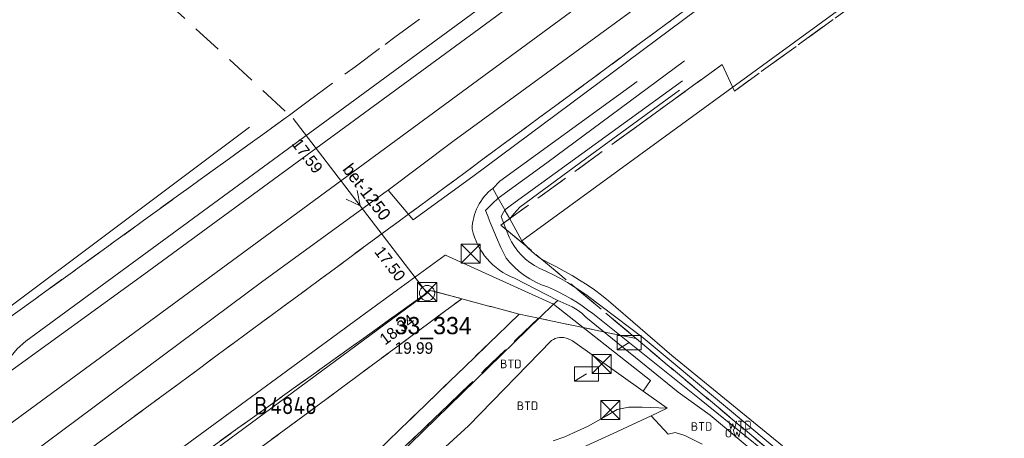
# Model space of a CAD drawing. Header units: metres. Extents: x 207644 to 210135, y 370459 to 373417.
# Tile 254 of 256: x 208198 to 208301, y 372875 to 372918. Entities that reach past the tile are written whole.
import ezdxf
from ezdxf.enums import TextEntityAlignment as Align

# ---------------------------------------------------------------- set-up
doc = ezdxf.new("R2010")
doc.units = ezdxf.units.M
doc.linetypes.add('HIDDEN2', pattern=[4.7625, 3.175, -1.5875])
for name, color, linetype in [('BTD', 7, 'Continuous'), ('CON_BxH1000x1000mm', 7, 'Continuous'), ('CON_BxH1250x1250mm', 7, 'Continuous'), ('DMM_BxH1250x1250mm', 7, 'Continuous'), ('INV_BxH1000x1000mm', 7, 'Continuous'), ('INV_BxH1250x1250mm', 7, 'Continuous'), ('KAD_perceelnummer', 212, 'Continuous'), ('KAD_sectie', 212, 'Continuous'), ('KAD_Vastgesteld_Perceel', 212, 'Continuous'), ('NLV_inspectieput', 7, 'Continuous'), ('NNR_inspectieput', 7, 'Continuous'), ('NOD_inspectieput', 7, 'Continuous'), ('OWT', 7, 'Continuous'), ('PIJL', 7, 'Continuous'), ('WTD', 7, 'Continuous')]:
    doc.layers.add(name, color=color, linetype=linetype)
for name, color, linetype, lineweight in [('GKL', 52, 'Continuous', 25), ('GMV', 7, 'Continuous', 25), ('LSPR', 7, 'Continuous', 25), ('Q23_kolk', 153, 'Continuous', 0), ('Q28_rioolput', 153, 'Continuous', 0)]:
    doc.layers.add(name, color=color, linetype=linetype, lineweight=lineweight)
doc.styles.add('ISO', font='isocpeur.ttf', dxfattribs={"height": 1})
doc.styles.add('ISOCP', font='ISOCP.shx', dxfattribs={"height": 1.8})

# ---------------------------------------------------------------- blocks, each defined once
blk = doc.blocks.new('ACMAP_ANN_TEMPLATE_Vastgesteld_Perceelnummer')
at = {"layer": 'KAD_perceelnummer', "style": 'ISOCP'}
blk.add_attdef('Perceelnummer', text='', height=1.8, dxfattribs=at).set_placement((0, 0), align=Align.MIDDLE)
at = {"layer": 'KAD_sectie', "style": 'ISOCP'}
blk.add_attdef('sectie', text='', height=1.8, dxfattribs=at).set_placement((-2.7, 0), align=Align.MIDDLE_RIGHT)
blk = doc.blocks.new('Q28')
at = {"linetype": 'Continuous'}
for p, q in [((-1, -1), (1, 1)), ((-1, 1), (1, -1))]:
    blk.add_line(p, q, dxfattribs=at)
blk.add_lwpolyline([(1, 1), (1, -1), (-1, -1), (-1, 1)], close=True)
blk = doc.blocks.new('Q23')
blk.add_line((-1.25, -0.75), (0, 0))
blk.add_lwpolyline([(-1.25, -0.75), (1.25, -0.75), (1.25, 0.75), (-1.25, 0.75), (-1.25, -0.75)])

msp = doc.modelspace()

# ---------------------------------------------------------------- linework, layer by layer
at = {"layer": 'CON_BxH1000x1000mm', "color": 253, "linetype": 'Continuous', "lineweight": 13}
msp.add_lwpolyline([(208176.901, 372842.504), (208240.99, 372889.77)], dxfattribs=at)
at = {"layer": 'CON_BxH1250x1250mm', "color": 253, "linetype": 'Continuous', "lineweight": 13}
msp.add_lwpolyline([(208227, 372908), (208240.99, 372889.77)], dxfattribs=at)
at = {"layer": 'GKL', "color": 253, "linetype": 'Continuous', "lineweight": 13}
msp.add_lwpolyline([(208196.627, 372881.009), (208211.402, 372891.717), (208246.938, 372917.723), (208320.726, 372972.147), (208377.326, 373013.73), (208422.847, 373047.339), (208453.657, 373069.832), (208592.784, 373171.826), (208608.311, 373183.085), (208617.186, 373189.811), (208618.08, 373190.438)], dxfattribs=at)
at = {"layer": 'GMV', "color": 253, "linetype": 'Continuous', "lineweight": 13}
for points in [[(208796.035, 373310.322), (208785.264, 373302.337), (208773.939, 373293.998), (208760.438, 373284.322), (208730.236, 373262.47), (208661.767, 373212.011), (208638.259, 373195.12), (208618.542, 373180.611), (208615.197, 373178.15), (208597.88, 373165.541), (208573.347, 373147.411), (208572.726, 373146.022), (208571.62, 373145.197), (208569.228, 373144.558), (208471.705, 373072.969), (208430.105, 373042.125), (208386.342, 373010.219), (208357.041, 372988.632), (208270.436, 372925.122), (208243.678, 372905.605), (208236.912, 372900.515)], [(208196.627, 372881.009), (208196.985, 372882.134), (208197.562, 372883.184), (208198.192, 372883.96), (208199.089, 372884.754), (208277.326, 372942.15), (208421.985, 373048.631), (208458.101, 373074.96), (208570.021, 373157.137), (208602.921, 373180.669), (208608.466, 373184.542), (208613.323, 373188.389)], [(208251.273, 372895.519), (208333.049, 372955.127)], [(208286.832, 372932.515), (208245.775, 372901.955)], [(208253.482, 372903.381), (208267.867, 372914.02)], [(208248.579, 372901.445), (208262.901, 372911.838)], [(208267.648, 372911.918), (208249.812, 372898.968)], [(208258.19, 372904.26), (208267.322, 372910.958)], [(208182.221, 372876.974), (208222.444, 372907.076)], [(208250.68, 372898.739), (208258.19, 372904.26)], [(208248.405, 372899.692), (208253.482, 372903.381)], [(208245.775, 372901.955), (208239.528, 372897.434)], [(208247.842, 372900.702), (208248.579, 372901.445)], [(208236.722, 372900.372), (208223.831, 372891.014)], [(208236.722, 372900.372), (208236.912, 372900.515)], [(208236.912, 372900.515), (208239.528, 372897.434)], [(208247.842, 372900.702), (208248.405, 372899.692)], [(208247.812, 372899.11), (208247.076, 372898.387)], [(208248.405, 372899.692), (208247.812, 372899.11)], [(208248.405, 372899.692), (208249.098, 372898.45)], [(208249.812, 372898.968), (208249.098, 372898.45)], [(208247.076, 372898.387), (208247.356, 372897.73)], [(208248.706, 372897.764), (208248.958, 372898.205)], [(208248.958, 372898.205), (208249.098, 372898.45)], [(208249.098, 372898.45), (208249.151, 372898.355)], [(208249.151, 372898.355), (208249.612, 372897.529)], [(208249.612, 372897.529), (208250.056, 372898.032)], [(208250.056, 372898.032), (208250.68, 372898.739)], [(208247.356, 372897.73), (208247.365, 372897.706)], [(208247.365, 372897.706), (208247.587, 372897.125)], [(208247.587, 372897.125), (208247.77, 372896.646)], [(208249.14, 372896.637), (208248.706, 372897.764)], [(208249.612, 372897.529), (208250.888, 372895.239)], [(208247.77, 372896.646), (208248.216, 372895.575)], [(208249.556, 372895.614), (208249.14, 372896.637)], [(208248.216, 372895.575), (208248.692, 372894.517)], [(208249.813, 372895.107), (208249.556, 372895.614)], [(208250.114, 372894.619), (208249.813, 372895.107)], [(208250.888, 372895.239), (208251.273, 372895.519)], [(208250.951, 372895.127), (208250.888, 372895.239)], [(208251.232, 372894.792), (208250.951, 372895.127)], [(208251.532, 372894.471), (208251.232, 372894.792)], [(208237.892, 372890.096), (208242.869, 372893.741)], [(208242.869, 372893.741), (208242.908, 372893.722)], [(208242.908, 372893.722), (208254.197, 372888.634)], [(208248.692, 372894.517), (208249.199, 372893.475)], [(208250.459, 372894.154), (208250.114, 372894.619)], [(208250.843, 372893.719), (208250.459, 372894.154)], [(208251.264, 372893.318), (208250.843, 372893.719)], [(208251.849, 372894.166), (208251.532, 372894.471)], [(208252.182, 372893.877), (208251.849, 372894.166)], [(208252.53, 372893.607), (208252.182, 372893.877)], [(208249.199, 372893.475), (208249.238, 372893.428)], [(208249.238, 372893.428), (208249.631, 372892.963)], [(208249.631, 372892.963), (208250.103, 372892.48)], [(208251.715, 372892.957), (208251.264, 372893.318)], [(208252.192, 372892.638), (208251.715, 372892.957)], [(208252.798, 372893.42), (208252.53, 372893.607)], [(208252.891, 372893.355), (208252.798, 372893.42)], [(208253.264, 372893.124), (208252.891, 372893.355)], [(208253.648, 372892.913), (208253.264, 372893.124)], [(208254.481, 372892.505), (208253.648, 372892.913)], [(208250.103, 372892.48), (208250.612, 372892.03)], [(208250.612, 372892.03), (208251.155, 372891.618)], [(208252.688, 372892.363), (208252.192, 372892.638)], [(208253.441, 372892.027), (208252.688, 372892.363)], [(208254.184, 372891.666), (208253.441, 372892.027)], [(208254.916, 372891.281), (208254.184, 372891.666)], [(208255.303, 372892.072), (208254.481, 372892.505)], [(208256.113, 372891.615), (208255.303, 372892.072)], [(208223.831, 372891.014), (208195.838, 372870.18)], [(208254.62, 372889.011), (208250.094, 372891.346)], [(208251.155, 372891.618), (208251.727, 372891.249)], [(208251.727, 372891.249), (208252.323, 372890.924)], [(208252.323, 372890.924), (208252.938, 372890.645)], [(208252.938, 372890.645), (208253.566, 372890.415)], [(208255.635, 372890.872), (208254.916, 372891.281)], [(208256.34, 372890.439), (208255.635, 372890.872)], [(208256.908, 372891.133), (208256.113, 372891.615)], [(208257.69, 372890.628), (208256.908, 372891.133)], [(208258.455, 372890.099), (208257.69, 372890.628)], [(208234.421, 372887.586), (208237.892, 372890.096)], [(208253.566, 372890.415), (208254.19, 372890.133)], [(208254.19, 372890.133), (208254.807, 372889.831)], [(208254.807, 372889.831), (208255.415, 372889.509)], [(208257.031, 372889.985), (208256.34, 372890.439)], [(208257.706, 372889.508), (208257.031, 372889.985)], [(208259.203, 372889.549), (208258.455, 372890.099)], [(208235.139, 372870.083), (208254.131, 372888.57)], [(208254.131, 372888.57), (208254.197, 372888.634)], [(208254.62, 372889.011), (208254.197, 372888.634)], [(208254.197, 372888.634), (208264.321, 372880.657)], [(208254.62, 372889.011), (208254.881, 372888.885)], [(208254.881, 372888.885), (208256.13, 372888.322)], [(208255.415, 372889.509), (208256.014, 372889.169)], [(208256.014, 372889.169), (208256.601, 372888.81)], [(208256.601, 372888.81), (208257.177, 372888.434)], [(208263.549, 372885.092), (208257.706, 372889.508)], [(208259.934, 372888.978), (208259.203, 372889.549)], [(208266.54, 372883.277), (208259.934, 372888.978)], [(208213.522, 372872.245), (208234.421, 372887.586)], [(208256.13, 372888.322), (208256.643, 372888.023)], [(208256.643, 372888.023), (208257.122, 372887.672)], [(208257.122, 372887.672), (208257.56, 372887.276)], [(208257.177, 372888.434), (208257.74, 372888.04)], [(208257.74, 372888.04), (208258.29, 372887.631)], [(208258.29, 372887.631), (208269.597, 372878.592)], [(208257.56, 372887.276), (208267.184, 372879.435)], [(208253.985, 372884.84), (208245.293, 372875.94)], [(208254.169, 372884.948), (208253.985, 372884.84)], [(208254.372, 372885.03), (208254.169, 372884.948)], [(208254.585, 372885.09), (208254.372, 372885.03)], [(208254.801, 372885.125), (208254.585, 372885.09)], [(208255.019, 372885.137), (208254.801, 372885.125)], [(208255.257, 372885.123), (208255.019, 372885.137)], [(208255.494, 372885.08), (208255.257, 372885.123)], [(208255.725, 372885.009), (208255.494, 372885.08)], [(208255.945, 372884.91), (208255.725, 372885.009)], [(208256.149, 372884.787), (208255.945, 372884.91)], [(208263.535, 372879.549), (208256.149, 372884.787)], [(208271.922, 372878.097), (208263.549, 372885.092)], [(208278.087, 372873.82), (208266.54, 372883.277)], [(208264.321, 372880.657), (208263.535, 372879.549)], [(208266.052, 372877.764), (208263.535, 372879.549)], [(208267.184, 372879.435), (208270.52, 372877.035)], [(208269.597, 372878.592), (208280.68, 372869.634)], [(208260.838, 372877.631), (208259.724, 372876.963)], [(208262.055, 372877.869), (208260.838, 372877.631)], [(208263.453, 372877.869), (208262.055, 372877.869)], [(208266.052, 372877.764), (208263.453, 372877.869)], [(208266.052, 372877.764), (208264.388, 372876.979)], [(208281.658, 372869.968), (208271.922, 372878.097)], [(208259.724, 372876.963), (208257.802, 372875.905)], [(208260.42, 372875.119), (208264.388, 372876.979)], [(208266.167, 372875.063), (208264.388, 372876.979)], [(208270.52, 372877.035), (208277.225, 372871.44)], [(208245.293, 372875.94), (208236.886, 372868.247)], [(208256.268, 372875.179), (208255.377, 372874.761)], [(208257.802, 372875.905), (208256.268, 372875.179)], [(208266.889, 372875.227), (208266.167, 372875.063)], [(208267.873, 372874.927), (208266.889, 372875.227)], [(208255.377, 372874.761), (208254.151, 372874.343)], [(208257.193, 372873.645), (208260.42, 372875.119)], [(208269.693, 372874.005), (208267.873, 372874.927)]]:
    msp.add_lwpolyline(points, dxfattribs=at)
for points in [[(208245.687, 372896.447, -0.2234455), (208247.842, 372900.702)], [(208250.094, 372891.346, -0.252798), (208245.687, 372896.447)]]:
    msp.add_lwpolyline(points, format="xyb", dxfattribs=at)
at = {"layer": 'KAD_Vastgesteld_Perceel', "color": 253, "linetype": 'HIDDEN2', "lineweight": 13}
for points in [[(208665.629, 373211.161), (208589.975, 373155.54), (208429.644, 373037.998), (208266.68, 372918.384), (208170.379, 372847.378), (208167.742, 372845.42), (208164.286, 372842.855), (208163.11, 372841.982), (208079.97, 372780.277)], [(208141.521, 372843.886), (208163.118, 372859.759), (208167.729, 372863.148), (208185.33, 372876.084), (208195.015, 372883.202), (208193.91, 372884.705), (208226.027, 372907.919), (208226.61, 372908.341), (208228.573, 372909.785), (208233.462, 372913.39), (208236.621, 372915.726), (208237.631, 372916.476), (208244.937, 372921.901), (208249.563, 372925.348), (208253.984, 372928.649), (208258.508, 372932.033), (208261.209, 372934.056), (208409.886, 373045.782)], [(208355.544, 372970.671), (208273.078, 372910.854), (208271.779, 372913.621), (208263.132, 372907.345), (208248.698, 372896.869), (208262.816, 372885.022), (208252.608, 372887.151), (208250.601, 372887.57), (208244.602, 372889.177), (208241.324, 372890.055), (208210.168, 372867.746), (208213.302, 372866.017), (208207.025, 372861.373), (208171.25, 372837.349)], [(208170.379, 372847.378), (208266.68, 372918.384)], [(208232.16, 372867.536), (208243.227, 372878.122), (208252.608, 372887.151), (208262.816, 372885.022), (208299.554, 372854.193)]]:
    msp.add_lwpolyline(points, dxfattribs=at)
for points in [[(208262.816, 372885.022), (208248.698, 372896.869), (208263.132, 372907.345), (208271.779, 372913.621), (208273.078, 372910.854), (208355.544, 372970.671), (208389.303, 372901.722), (208299.554, 372854.193), (208262.816, 372885.022)], [(208193.91, 372884.705), (208188.331, 372880.673), (208179.533, 372885.692), (208181.382, 372893.809), (208182.113, 372897.609), (208189.989, 372938.522), (208192.383, 372940.011), (208213.262, 372920.674), (208213.349, 372920.594), (208226.61, 372908.341), (208226.027, 372907.919), (208193.91, 372884.705)], [(208244.602, 372889.177), (208213.302, 372866.017), (208210.168, 372867.746), (208241.324, 372890.055), (208244.602, 372889.177)], [(208172.4, 372821.484), (208171.422, 372834.974), (208188.923, 372847.979), (208207.025, 372861.373), (208213.302, 372866.017), (208244.602, 372889.177), (208250.601, 372887.57), (208191.239, 372830.251), (208182.741, 372822.233), (208173.594, 372821.635), (208172.4, 372821.484)], [(208201.441, 372810.416), (208203.358, 372803.354), (208200.535, 372801.875), (208193.844, 372821.83), (208191.239, 372830.251), (208250.601, 372887.57), (208252.608, 372887.151), (208243.227, 372878.122), (208232.16, 372867.536), (208224.956, 372860.33), (208215.539, 372851.166), (208195.7, 372832.483), (208195.889, 372831.772), (208198, 372823.846), (208200.99, 372812.078), (208201.441, 372810.416)]]:
    msp.add_lwpolyline(points, close=True, dxfattribs=at)
at = {"layer": 'LSPR', "color": 253, "linetype": 'Continuous', "lineweight": 13}
msp.add_lwpolyline([(207787.774, 372575.555), (208067.088, 372780.429), (208160.713, 372849.224), (208197.855, 372876.395), (208305.025, 372955.147), (208494.96, 373094.509), (208793.478, 373313.837)], dxfattribs=at)
at = {"layer": 'NOD_inspectieput', "color": 253, "lineweight": 13}
msp.add_circle((208240.99, 372889.77), 0.8, dxfattribs=at)
at = {"layer": 'PIJL', "color": 253, "lineweight": 13}
msp.add_lwpolyline([(208233.69, 372900.47), (208234, 372898.89), (208232.55, 372899.59)], dxfattribs=at)

# ---------------------------------------------------------------- block references
at = {"layer": 'KAD_Vastgesteld_Perceel', "color": 253, "linetype": 'HIDDEN2', "lineweight": 13}
ref = msp.add_blockref('ACMAP_ANN_TEMPLATE_Vastgesteld_Perceelnummer', (208227.042, 372878.036), dxfattribs=at)
ref.add_attrib('Perceelnummer', '4848', dxfattribs={"layer": 'KAD_perceelnummer', "lineweight": 13, "height": 1.8, "style": 'ISOCP'}).set_placement((208227.042, 372878.036), align=Align.MIDDLE)
ref.add_attrib('sectie', 'B', dxfattribs={"layer": 'KAD_sectie', "lineweight": 13, "height": 1.8, "style": 'ISOCP'}).set_placement((208224.342, 372878.036), align=Align.MIDDLE_RIGHT)
at = {"layer": 'Q23_kolk', "color": 253}
for p in [(208262.094, 372884.609), (208257.63, 372881.336)]:
    msp.add_blockref('Q23', p, dxfattribs=at)
at = {"layer": 'Q28_rioolput', "color": 253}
for p in [(208245.526, 372893.88), (208240.989, 372889.887), (208259.203, 372882.375), (208260.112, 372877.57)]:
    msp.add_blockref('Q28', p, dxfattribs=at)

# ---------------------------------------------------------------- texts
at = {"layer": 'BTD', "color": 253, "linetype": 'Continuous', "lineweight": 13, "style": 'ISO'}
for p in [(208249.73, 372882.385), (208251.469, 372878.018), (208269.636, 372875.853)]:
    msp.add_text('BTD', height=0.9, dxfattribs=at).set_placement(p, align=Align.MIDDLE_CENTER)
at = {"layer": 'DMM_BxH1250x1250mm', "color": 253, "lineweight": 13}
msp.add_text('bet-1250', height=1.3, rotation=307.5, dxfattribs=at).set_placement((208232.09, 372902.66))
at = {"layer": 'INV_BxH1000x1000mm', "color": 253, "lineweight": 13}
msp.add_text('18.34', height=1.2, rotation=36.41, dxfattribs=at).set_placement((208236.59, 372884.29))
at = {"layer": 'INV_BxH1250x1250mm', "color": 253, "lineweight": 13}
for s, p in [('17.59', (208226.79, 372905.32)), ('17.50', (208235.42, 372894.07))]:
    msp.add_text(s, height=1.2, rotation=307.5, dxfattribs=at).set_placement(p)
at = {"layer": 'NLV_inspectieput', "color": 253, "lineweight": 13}
msp.add_text('19.99', height=1.2, dxfattribs=at).set_placement((208237.6, 372883.44))
at = {"layer": 'NNR_inspectieput', "color": 253, "lineweight": 13}
msp.add_text('33_334', height=1.8, dxfattribs=at).set_placement((208237.6, 372885.48))
at = {"layer": 'OWT', "color": 253, "linetype": 'Continuous', "lineweight": 13, "style": 'ISO'}
msp.add_text('OWT', height=0.9, dxfattribs=at).set_placement((208273.302, 372875.156), align=Align.MIDDLE_CENTER)
at = {"layer": 'WTD', "color": 253, "linetype": 'Continuous', "lineweight": 13, "style": 'ISO'}
msp.add_text('WTD', height=0.9, dxfattribs=at).set_placement((208273.631, 372876.001), align=Align.MIDDLE_CENTER)

doc.saveas('drawing.dxf')
